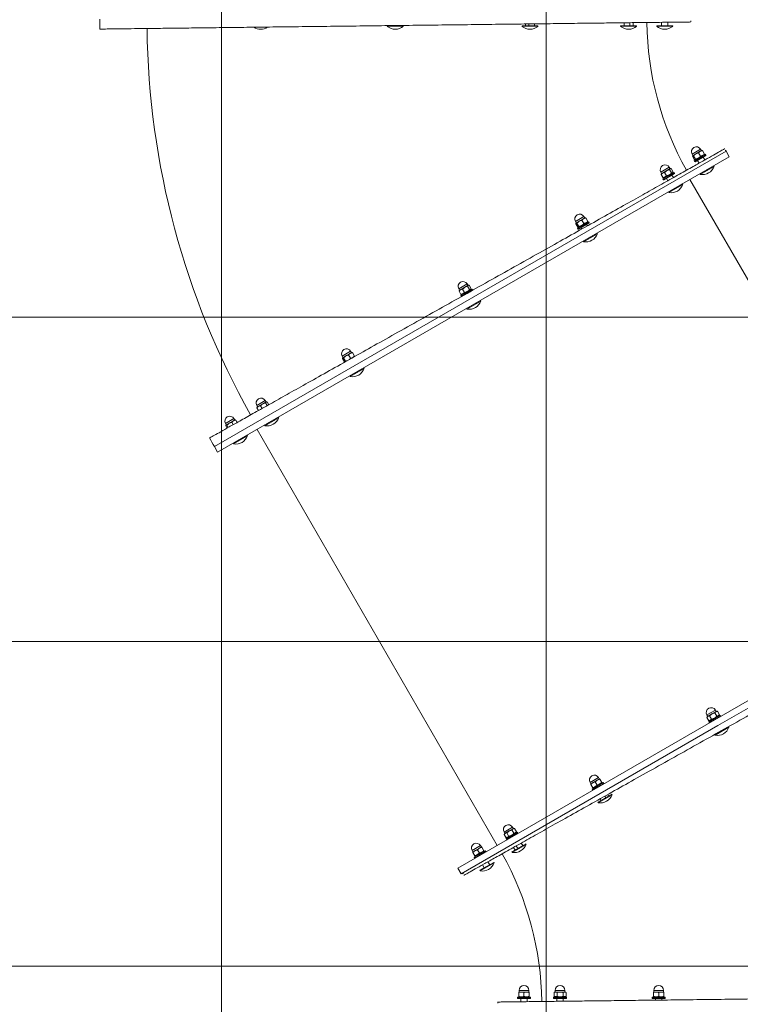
# Model space of a CAD drawing. Header units: feet. Extents: x 7493042 to 7493387, y 5986509 to 5986725.
# Tile 65 of 73: x 7493367.29 to 7493368.4, y 5986527.97 to 5986529.49. Entities that reach past the tile are written whole.
import ezdxf

# ---------------------------------------------------------------- set-up
doc = ezdxf.new("R2010")
doc.units = ezdxf.units.FT
doc.header["$MEASUREMENT"] = 0
for name, color, linetype, lineweight in [('_k_kreskowanie', 250, 'CONTINUOUS', 5), ('_k_urzadzenia', 250, 'CONTINUOUS', 13), ('_k_wymiar', 7, 'CONTINUOUS', 13)]:
    doc.layers.add(name, color=color, linetype=linetype, lineweight=lineweight)
doc.layers.add('_k_niewidoczna', color=72, linetype='CONTINUOUS', lineweight=9, plot=False)
doc.styles.add('GENERATED_STYLE_1', font='MS Gothic.ttf')

# ---------------------------------------------------------------- blocks, each defined once
blk = doc.blocks.new('3009EPZ')
at = {"layer": '_k_niewidoczna', "color": 1, "lineweight": 20, "insert": (-3.1656, -0.2128), "char_height": 0.24, "width": 11.634443, "attachment_point": 1, "line_spacing_factor": 1.55, "style": 'GENERATED_STYLE_1', "bg_fill": 2}
blk.add_mtext('\\A1;{\\f@MS Gothic|b0|i0|c238|p49;\\C256;\\P\\pi-0.24,l0.24,t0.24,1.2;^I^I3009EPZ\\P\\pi-0.96,l0.96,t0.96,1.2;^I}', dxfattribs=at)
blk = doc.blocks.new('42221')
at = {"layer": '_k_urzadzenia', "lineweight": 13}
for p, q in [((-3.3921, 1.0667), (-3.1639, 1.4619)), ((-3.1566, 1.4546), (-3.6116, 0.6666)), ((-3.1916, 1.394), (-2.5507, 1.024)), ((-3.4071, 1.0626), (-3.3947, 1.0839)), ((-3.4063, 1.0621), (-3.3939, 1.0835)), ((-3.3976, 1.0772), (-3.3974, 1.077)), ((-3.3947, 1.0839), (-3.3939, 1.0835)), ((-2.9708, 0.2965), (-2.5157, 1.0846)), ((-2.5071, 1.0796), (-2.9621, 0.2915)), ((-2.9621, 0.2915), (-2.5071, 1.0796)), ((-2.5157, 1.0846), (-2.5071, 1.0796)), ((-3.3921, 1.0667), (-3.6203, 0.6716)), ((-3.4071, 1.0626), (-3.4063, 1.0621)), ((-3.4026, 1.0685), (-3.4023, 1.0683)), ((-3.3774, 1.0712), (-3.3874, 1.0539)), ((-3.3761, 1.0705), (-3.3861, 1.0532)), ((-3.378, 1.071), (-3.3774, 1.0712)), ((-3.3778, 1.0653), (-3.3724, 1.0622)), ((-3.3774, 1.0712), (-3.3761, 1.0705)), ((-3.3774, 1.0681), (-3.3755, 1.0693)), ((-3.3757, 1.0501), (-3.3682, 1.0631)), ((-3.3755, 1.0693), (-3.3701, 1.0662)), ((-3.3741, 1.0578), (-3.3707, 1.0638)), ((-3.3707, 1.0638), (-3.3701, 1.0647)), ((-3.3704, 1.0643), (-3.3682, 1.0631)), ((-3.3701, 1.0647), (-3.3701, 1.0662)), ((-3.3875, 1.0546), (-3.3874, 1.0539)), ((-3.3874, 1.0539), (-3.3861, 1.0532)), ((-3.3847, 1.0555), (-3.3847, 1.0533)), ((-3.3847, 1.0533), (-3.3794, 1.0502)), ((-3.3824, 1.0573), (-3.3771, 1.0542)), ((-3.3781, 1.0509), (-3.3794, 1.0502)), ((-3.3781, 1.0509), (-3.3776, 1.0518)), ((-3.3779, 1.0513), (-3.3757, 1.0501)), ((-3.3776, 1.0518), (-3.3741, 1.0578)), ((-2.5429, 1.0399), (-2.5306, 1.0612)), ((-2.5422, 1.0394), (-2.5298, 1.0608)), ((-2.5353, 1.0514), (-2.535, 1.0512)), ((-2.5325, 1.0561), (-2.5323, 1.0559)), ((-2.5306, 1.0612), (-2.5298, 1.0608)), ((-2.5234, 1.0319), (-2.5139, 1.0483)), ((-2.5132, 1.0485), (-2.5232, 1.0312)), ((-2.5119, 1.0477), (-2.5219, 1.0304)), ((-2.5205, 1.0469), (-2.5162, 1.0444)), ((-2.5139, 1.0483), (-2.5132, 1.0485)), ((-2.5132, 1.0485), (-2.5119, 1.0477)), ((-2.5429, 1.0399), (-2.5422, 1.0394)), ((-2.5395, 1.0441), (-2.5392, 1.0439)), ((-2.5254, 1.0382), (-2.5212, 1.0358)), ((-2.5234, 1.0319), (-2.5232, 1.0312)), ((-2.5206, 1.0328), (-2.5206, 1.0317)), ((-2.5194, 1.0326), (-2.514, 1.0296)), ((-2.515, 1.0403), (-2.5096, 1.0372)), ((-2.5139, 1.0283), (-2.5112, 1.033)), ((-2.5133, 1.0454), (-2.5124, 1.0459)), ((-2.5116, 1.0462), (-2.5062, 1.0431)), ((-2.5116, 1.0273), (-2.5041, 1.0403)), ((-2.5112, 1.033), (-2.5073, 1.0398)), ((-2.5073, 1.0398), (-2.506, 1.042)), ((-2.5063, 1.0416), (-2.5041, 1.0403)), ((-2.506, 1.042), (-2.506, 1.0422)), ((-2.5232, 1.0312), (-2.5219, 1.0304)), ((-2.5204, 1.0309), (-2.515, 1.0278)), ((-2.514, 1.0282), (-2.5142, 1.028)), ((-2.514, 1.0282), (-2.5139, 1.0283)), ((-2.5138, 1.0286), (-2.5116, 1.0273)), ((-2.5707, 0.9917), (-2.5584, 1.0131)), ((-2.57, 0.9913), (-2.5576, 1.0126)), ((-2.5604, 1.0078), (-2.5602, 1.0076)), ((-2.5584, 1.0131), (-2.5576, 1.0126)), ((-2.5707, 0.9917), (-2.57, 0.9913)), ((-2.5672, 0.9961), (-2.5669, 0.996)), ((-2.5649, 1), (-2.5646, 0.9999)), ((-2.5527, 0.9897), (-2.549, 0.9876)), ((-2.5512, 0.9837), (-2.5417, 1.0002)), ((-2.541, 1.0003), (-2.551, 0.983)), ((-2.5397, 0.9996), (-2.5497, 0.9823)), ((-2.5478, 0.9985), (-2.544, 0.9963)), ((-2.5451, 0.988), (-2.5398, 0.9849)), ((-2.5417, 1.0002), (-2.541, 1.0003)), ((-2.5411, 0.9973), (-2.54, 0.9979)), ((-2.541, 1.0003), (-2.5397, 0.9996)), ((-2.5408, 0.9818), (-2.5369, 0.9885)), ((-2.5406, 0.9958), (-2.5353, 0.9927)), ((-2.5394, 0.9792), (-2.5319, 0.9922)), ((-2.5393, 0.9982), (-2.5339, 0.9951)), ((-2.5369, 0.9885), (-2.534, 0.9936)), ((-2.5341, 0.9934), (-2.5319, 0.9922)), ((-2.534, 0.9936), (-2.5338, 0.9939)), ((-2.5338, 0.9939), (-2.5338, 0.9943)), ((-2.3147, 0.9728), (-2.3147, 0.9974)), ((-2.3147, 0.9974), (-2.3138, 0.9974)), ((-2.3138, 0.9728), (-2.3138, 0.9974)), ((-2.3138, 0.9901), (-2.3084, 0.9901)), ((-3.815, 0.9808), (-3.8126, 0.9808)), ((-3.8126, 0.9853), (-3.8121, 0.9858)), ((-3.8126, 0.9663), (-3.8126, 0.9853)), ((-3.8121, 0.9858), (-3.8121, 0.9658)), ((-3.8121, 0.9858), (-3.8106, 0.9858)), ((-3.8106, 0.9858), (-3.8106, 0.9658)), ((-3.8106, 0.9831), (-3.8102, 0.9838)), ((-3.8094, 0.9838), (-3.8033, 0.9838)), ((-3.8094, 0.9758), (-3.8033, 0.9758)), ((-3.8026, 0.9798), (-3.8026, 0.9838)), ((-3.8026, 0.9833), (-3.8001, 0.9833)), ((-3.8026, 0.9718), (-3.8026, 0.9798)), ((-3.8026, 0.9678), (-3.8026, 0.9718)), ((-3.8001, 0.9683), (-3.8001, 0.9833)), ((-2.5512, 0.9837), (-2.551, 0.983)), ((-2.551, 0.983), (-2.5497, 0.9823)), ((-2.5484, 0.9846), (-2.5484, 0.9834)), ((-2.5483, 0.9826), (-2.5429, 0.9795)), ((-2.5418, 0.98), (-2.5422, 0.9798)), ((-2.5418, 0.98), (-2.5408, 0.9818)), ((-2.5416, 0.9804), (-2.5394, 0.9792)), ((-2.3147, 0.9728), (-2.3138, 0.9728)), ((-2.3138, 0.9801), (-2.3086, 0.9801)), ((-3.8151, 0.9708), (-3.8126, 0.9708)), ((-3.8126, 0.9663), (-3.8121, 0.9658)), ((-3.8121, 0.9658), (-3.8106, 0.9658)), ((-3.8106, 0.9685), (-3.8102, 0.9678)), ((-3.8094, 0.9678), (-3.8033, 0.9678)), ((-3.8026, 0.9683), (-3.8001, 0.9683)), ((-2.3147, 0.9172), (-2.3147, 0.9418)), ((-2.3147, 0.9418), (-2.3138, 0.9418)), ((-2.3138, 0.9172), (-2.3138, 0.9418)), ((-2.3138, 0.9363), (-2.3091, 0.9363)), ((-2.3138, 0.9313), (-2.3091, 0.9313)), ((-2.3147, 0.9172), (-2.3138, 0.9172)), ((-2.3138, 0.9227), (-2.3092, 0.9227)), ((-3.511, 0.8826), (-3.4987, 0.904)), ((-3.5102, 0.8822), (-3.4979, 0.9035)), ((-3.5006, 0.8987), (-3.4983, 0.8974)), ((-3.4987, 0.904), (-3.4979, 0.9035)), ((-3.511, 0.8826), (-3.5102, 0.8822)), ((-3.5075, 0.8869), (-3.505, 0.8855)), ((-3.5031, 0.8944), (-3.5007, 0.893)), ((-3.4813, 0.8912), (-3.4913, 0.8739)), ((-3.48, 0.8905), (-3.49, 0.8732)), ((-3.484, 0.8813), (-3.4787, 0.8782)), ((-3.482, 0.8911), (-3.4813, 0.8912)), ((-3.4813, 0.8912), (-3.48, 0.8905)), ((-3.4813, 0.8881), (-3.4806, 0.8886)), ((-3.4801, 0.8744), (-3.4761, 0.8813)), ((-3.48, 0.8882), (-3.4747, 0.8851)), ((-3.4796, 0.8701), (-3.4721, 0.8831)), ((-3.4761, 0.8813), (-3.4741, 0.8848)), ((-3.4743, 0.8843), (-3.4721, 0.8831)), ((-2.6467, 0.8602), (-2.6344, 0.8815)), ((-2.6459, 0.8597), (-2.6336, 0.8811)), ((-2.6344, 0.8815), (-2.6336, 0.8811)), ((-3.4915, 0.8746), (-3.4913, 0.8739)), ((-3.4913, 0.8739), (-3.49, 0.8732)), ((-3.4886, 0.8755), (-3.4886, 0.8747)), ((-3.488, 0.8743), (-3.4827, 0.8713)), ((-3.4821, 0.8709), (-3.4801, 0.8744)), ((-3.4818, 0.8713), (-3.4796, 0.8701)), ((-2.6424, 0.8658), (-2.6421, 0.8657)), ((-2.6374, 0.8745), (-2.6371, 0.8743)), ((-2.6371, 0.875), (-2.6369, 0.8748)), ((-2.6272, 0.8522), (-2.6177, 0.8686)), ((-2.617, 0.8688), (-2.627, 0.8515)), ((-2.6157, 0.8681), (-2.6257, 0.8507)), ((-2.6221, 0.866), (-2.6199, 0.8647)), ((-2.6177, 0.8686), (-2.617, 0.8688)), ((-2.6171, 0.8657), (-2.6162, 0.8662)), ((-2.617, 0.8688), (-2.6157, 0.8681)), ((-2.6153, 0.8665), (-2.61, 0.8634)), ((-2.6467, 0.8602), (-2.6459, 0.8597)), ((-2.6272, 0.8522), (-2.627, 0.8515)), ((-2.627, 0.8573), (-2.6249, 0.8561)), ((-2.627, 0.8515), (-2.6257, 0.8507)), ((-2.6244, 0.8531), (-2.6244, 0.852)), ((-2.6241, 0.8512), (-2.6188, 0.8481)), ((-2.6231, 0.853), (-2.6178, 0.8499)), ((-2.6187, 0.8606), (-2.6134, 0.8575)), ((-2.6177, 0.8486), (-2.615, 0.8533)), ((-2.6154, 0.8476), (-2.6079, 0.8606)), ((-2.615, 0.8533), (-2.6111, 0.8601)), ((-2.6111, 0.8601), (-2.6098, 0.8623)), ((-2.61, 0.8619), (-2.6079, 0.8606)), ((-2.6098, 0.8623), (-2.6098, 0.8626)), ((-2.6178, 0.8485), (-2.618, 0.8483)), ((-2.6178, 0.8485), (-2.6177, 0.8486)), ((-2.6175, 0.8489), (-2.6154, 0.8476)), ((-3.8168, 0.8289), (-3.8126, 0.8289)), ((-3.8126, 0.8334), (-3.8121, 0.8339)), ((-3.8126, 0.8144), (-3.8126, 0.8334)), ((-3.8121, 0.8339), (-3.8121, 0.8139)), ((-3.8121, 0.8339), (-3.8106, 0.8339)), ((-3.8106, 0.8339), (-3.8106, 0.8139)), ((-3.8106, 0.8312), (-3.8094, 0.8331)), ((-3.8094, 0.8331), (-3.8033, 0.8331)), ((-3.8094, 0.8285), (-3.8033, 0.8285)), ((-3.8094, 0.8192), (-3.8033, 0.8192)), ((-3.8026, 0.8319), (-3.8033, 0.8331)), ((-3.8026, 0.8308), (-3.8026, 0.8319)), ((-3.8026, 0.8314), (-3.8001, 0.8314)), ((-3.8026, 0.8239), (-3.8026, 0.8308)), ((-3.8026, 0.8169), (-3.8026, 0.8239)), ((-3.8001, 0.8164), (-3.8001, 0.8314)), ((-3.8169, 0.8189), (-3.8126, 0.8189)), ((-3.8126, 0.8144), (-3.8121, 0.8139)), ((-3.8121, 0.8139), (-3.8106, 0.8139)), ((-3.8106, 0.8166), (-3.8094, 0.8146)), ((-3.8094, 0.8146), (-3.8033, 0.8146)), ((-3.8026, 0.8159), (-3.8033, 0.8146)), ((-3.8026, 0.8159), (-3.8026, 0.8169)), ((-3.8026, 0.8164), (-3.8001, 0.8164)), ((-2.3147, 0.7653), (-2.3147, 0.7899)), ((-2.3147, 0.7899), (-2.3138, 0.7899)), ((-2.3138, 0.7653), (-2.3138, 0.7899)), ((-3.8126, 0.7778), (-3.8121, 0.7783)), ((-3.8126, 0.7588), (-3.8126, 0.7778)), ((-3.8121, 0.7783), (-3.8121, 0.7583)), ((-3.8121, 0.7783), (-3.8106, 0.7783)), ((-3.8106, 0.7783), (-3.8106, 0.7583)), ((-3.8106, 0.7756), (-3.8102, 0.7763)), ((-3.8094, 0.7763), (-3.8033, 0.7763)), ((-3.8026, 0.7723), (-3.8026, 0.7763)), ((-3.8026, 0.7758), (-3.8001, 0.7758)), ((-3.8001, 0.7608), (-3.8001, 0.7758)), ((-2.3138, 0.7844), (-2.3109, 0.7844)), ((-2.3138, 0.7758), (-2.311, 0.7758)), ((-3.8176, 0.7633), (-3.8126, 0.7633)), ((-3.8175, 0.7733), (-3.8126, 0.7733)), ((-3.8126, 0.7588), (-3.8121, 0.7583)), ((-3.8106, 0.761), (-3.8102, 0.7603)), ((-3.8094, 0.7683), (-3.8033, 0.7683)), ((-3.8094, 0.7603), (-3.8033, 0.7603)), ((-3.8026, 0.7643), (-3.8026, 0.7723)), ((-3.8026, 0.7603), (-3.8026, 0.7643)), ((-3.8026, 0.7608), (-3.8001, 0.7608)), ((-3.5874, 0.7502), (-3.5751, 0.7716)), ((-3.5866, 0.7498), (-3.5743, 0.7711)), ((-3.5814, 0.7589), (-3.5774, 0.7565)), ((-3.5771, 0.7664), (-3.5731, 0.7641)), ((-3.5751, 0.7716), (-3.5743, 0.7711)), ((-3.5577, 0.7589), (-3.5677, 0.7415)), ((-3.5584, 0.7587), (-3.5577, 0.7589)), ((-3.5577, 0.7589), (-3.5564, 0.7581)), ((-2.3147, 0.7653), (-2.3138, 0.7653)), ((-2.3138, 0.7708), (-2.3111, 0.7708)), ((-3.8121, 0.7583), (-3.8106, 0.7583)), ((-3.5874, 0.7502), (-3.5866, 0.7498)), ((-3.5839, 0.7545), (-3.5798, 0.7522)), ((-3.5564, 0.7581), (-3.5664, 0.7408)), ((-3.5628, 0.7449), (-3.5574, 0.7418)), ((-3.5581, 0.7529), (-3.5528, 0.7498)), ((-3.558, 0.7395), (-3.5545, 0.7455)), ((-3.5578, 0.7558), (-3.5558, 0.7569)), ((-3.5561, 0.7377), (-3.5486, 0.7507)), ((-3.5558, 0.7569), (-3.5505, 0.7538)), ((-3.5545, 0.7455), (-3.551, 0.7515)), ((-3.551, 0.7515), (-3.5505, 0.7524)), ((-3.5507, 0.752), (-3.5486, 0.7507)), ((-3.5505, 0.7524), (-3.5505, 0.7538)), ((-3.5679, 0.7422), (-3.5677, 0.7415)), ((-3.5677, 0.7415), (-3.5664, 0.7408)), ((-3.5651, 0.7431), (-3.5651, 0.7409)), ((-3.5651, 0.7409), (-3.5597, 0.7378)), ((-3.5585, 0.7385), (-3.5597, 0.7378)), ((-3.5585, 0.7385), (-3.558, 0.7395)), ((-3.5582, 0.739), (-3.5561, 0.7377)), ((-3.6159, 0.701), (-3.6035, 0.7223)), ((-3.6151, 0.7005), (-3.6028, 0.7219)), ((-3.6064, 0.7155), (-3.6019, 0.7129)), ((-3.6035, 0.7223), (-3.6028, 0.7219)), ((-3.5766, 0.7272), (-2.9358, 0.3571)), ((-3.6159, 0.701), (-3.6151, 0.7005)), ((-3.6114, 0.7069), (-3.6068, 0.7042)), ((-3.5862, 0.7096), (-3.5962, 0.6923)), ((-3.5849, 0.7088), (-3.5949, 0.6915)), ((-3.5889, 0.6996), (-3.5836, 0.6965)), ((-3.5869, 0.7094), (-3.5862, 0.7096)), ((-3.5862, 0.7096), (-3.5849, 0.7088)), ((-3.5862, 0.7065), (-3.5855, 0.7069)), ((-3.5849, 0.7066), (-3.5796, 0.7035)), ((-3.5849, 0.6927), (-3.5809, 0.6997)), ((-3.5845, 0.6884), (-3.577, 0.7014)), ((-3.5809, 0.6997), (-3.5789, 0.7031)), ((-3.5792, 0.7027), (-3.577, 0.7014)), ((-2.7505, 0.6805), (-2.7381, 0.7018)), ((-2.7497, 0.68), (-2.7373, 0.7014)), ((-2.7381, 0.7018), (-2.7373, 0.7014)), ((-3.5964, 0.693), (-3.5962, 0.6923)), ((-3.5962, 0.6923), (-3.5949, 0.6915)), ((-3.5935, 0.6939), (-3.5935, 0.6931)), ((-3.5929, 0.6927), (-3.5876, 0.6896)), ((-3.5869, 0.6893), (-3.5849, 0.6927)), ((-3.5867, 0.6897), (-3.5845, 0.6884)), ((-2.747, 0.6847), (-2.7467, 0.6846)), ((-2.7428, 0.692), (-2.7425, 0.6918)), ((-2.7401, 0.6967), (-2.7398, 0.6965)), ((-2.7208, 0.6891), (-2.7308, 0.6718)), ((-2.7195, 0.6884), (-2.7295, 0.671)), ((-2.7262, 0.6807), (-2.7214, 0.6889)), ((-2.7237, 0.6851), (-2.7237, 0.685)), ((-2.7214, 0.6889), (-2.7208, 0.6891)), ((-2.7208, 0.6891), (-2.7195, 0.6884)), ((-2.7208, 0.686), (-2.7197, 0.6866)), ((-2.7204, 0.6846), (-2.715, 0.6815)), ((-2.719, 0.6869), (-2.7136, 0.6839)), ((-2.7135, 0.6826), (-2.7135, 0.6831)), ((-3.6203, 0.6716), (-3.6116, 0.6666)), ((-2.7505, 0.6805), (-2.7497, 0.68)), ((-2.7309, 0.6723), (-2.7308, 0.6718)), ((-2.7308, 0.6718), (-2.7295, 0.671)), ((-2.7281, 0.6734), (-2.7281, 0.6721)), ((-2.728, 0.6713), (-2.7227, 0.6683)), ((-2.7249, 0.6768), (-2.7195, 0.6737)), ((-2.7215, 0.6688), (-2.7219, 0.6686)), ((-2.7215, 0.6688), (-2.7205, 0.6706)), ((-2.7213, 0.6692), (-2.7191, 0.668)), ((-2.7205, 0.6706), (-2.7167, 0.6772)), ((-2.7191, 0.668), (-2.7116, 0.6809)), ((-2.7167, 0.6772), (-2.7137, 0.6823)), ((-2.7138, 0.6822), (-2.7116, 0.6809)), ((-2.7137, 0.6823), (-2.7135, 0.6826)), ((-2.3147, 0.5578), (-2.3147, 0.5824)), ((-2.3147, 0.5824), (-2.3138, 0.5824)), ((-2.3138, 0.5578), (-2.3138, 0.5824)), ((-2.3138, 0.5751), (-2.3134, 0.5751)), ((-2.3138, 0.5651), (-2.3135, 0.5651)), ((-2.3147, 0.5578), (-2.3138, 0.5578)), ((-2.8542, 0.5008), (-2.8419, 0.5221)), ((-2.8534, 0.5003), (-2.8411, 0.5217)), ((-2.8439, 0.5168), (-2.8436, 0.5167)), ((-2.8419, 0.5221), (-2.8411, 0.5217)), ((-2.8542, 0.5008), (-2.8534, 0.5003)), ((-2.8506, 0.5052), (-2.8504, 0.505)), ((-2.8484, 0.5091), (-2.8481, 0.5089)), ((-2.8262, 0.5012), (-2.8209, 0.4981)), ((-2.8239, 0.5067), (-2.8237, 0.5068)), ((-2.8229, 0.4883), (-2.8154, 0.5012)), ((-2.8228, 0.5071), (-2.8175, 0.504)), ((-2.8225, 0.4939), (-2.8186, 0.5007)), ((-2.8186, 0.5007), (-2.8173, 0.5029)), ((-2.8175, 0.5025), (-2.8154, 0.5012)), ((-2.8173, 0.5029), (-2.8173, 0.5032)), ((-2.8317, 0.4918), (-2.8263, 0.4887)), ((-2.8306, 0.4936), (-2.8253, 0.4905)), ((-2.8253, 0.4891), (-2.8255, 0.489)), ((-2.8253, 0.4891), (-2.8252, 0.4892)), ((-2.8252, 0.4892), (-2.8225, 0.4939)), ((-2.825, 0.4895), (-2.8229, 0.4883)), ((-2.9302, 0.3692), (-2.9178, 0.3906)), ((-2.9294, 0.3688), (-2.9171, 0.3901)), ((-2.9209, 0.3835), (-2.9206, 0.3834)), ((-2.9206, 0.384), (-2.9203, 0.3839)), ((-2.9178, 0.3906), (-2.9171, 0.3901)), ((-2.9302, 0.3692), (-2.9294, 0.3688)), ((-2.9259, 0.3749), (-2.9256, 0.3747)), ((-2.9035, 0.3649), (-2.8992, 0.3624)), ((-2.9002, 0.3594), (-2.8964, 0.366)), ((-2.8991, 0.3728), (-2.8947, 0.3702)), ((-2.8988, 0.3567), (-2.8913, 0.3697)), ((-2.8978, 0.3752), (-2.8934, 0.3726)), ((-2.8964, 0.366), (-2.8934, 0.3711)), ((-2.8935, 0.371), (-2.8913, 0.3697)), ((-2.8934, 0.3711), (-2.8932, 0.3714)), ((-2.8932, 0.3714), (-2.8932, 0.3718)), ((-2.9066, 0.3594), (-2.9024, 0.357)), ((-2.9012, 0.3575), (-2.9016, 0.3573)), ((-2.9012, 0.3575), (-2.9002, 0.3594)), ((-2.901, 0.358), (-2.8988, 0.3567)), ((-2.958, 0.3211), (-2.9456, 0.3424)), ((-2.9572, 0.3206), (-2.9449, 0.342)), ((-2.9476, 0.3373), (-2.9473, 0.3371)), ((-2.9456, 0.3424), (-2.9449, 0.342)), ((-2.958, 0.3211), (-2.9572, 0.3206)), ((-2.9545, 0.3253), (-2.9542, 0.3252)), ((-2.9503, 0.3326), (-2.95, 0.3324)), ((-2.9284, 0.3206), (-2.9247, 0.3184)), ((-2.9266, 0.3086), (-2.9191, 0.3216)), ((-2.9262, 0.3142), (-2.9223, 0.321)), ((-2.9251, 0.3265), (-2.9213, 0.3243)), ((-2.9223, 0.321), (-2.9211, 0.3232)), ((-2.9213, 0.3228), (-2.9191, 0.3216)), ((-2.9211, 0.3232), (-2.9211, 0.3235)), ((-2.9337, 0.3111), (-2.9301, 0.309)), ((-2.9327, 0.3129), (-2.9291, 0.3108)), ((-2.9291, 0.3094), (-2.9293, 0.3093)), ((-2.9291, 0.3094), (-2.929, 0.3096)), ((-2.929, 0.3096), (-2.9262, 0.3142)), ((-2.9288, 0.3098), (-2.9266, 0.3086)), ((-2.9708, 0.2965), (-2.9621, 0.2915))]:
    blk.add_line(p, q, dxfattribs=at)
for centre, radius, start, end in [((-3.3881, 1.0659), 0.0192, 110.0613, 189.9326), ((-2.3038, 1.4316), 0.4065, 239.9969, 240.5932), ((-3.372, 1.0566), 0.0075, 239.9969, 59.9969), ((-2.524, 1.0432), 0.0192, 110.0613, 189.9326), ((-2.5078, 1.0338), 0.0075, 239.9969, 59.9969), ((-2.3031, 1.4341), 0.4765, 240.6844, 269.3126), ((-2.3038, 1.4316), 0.4065, 269.4037, 270), ((-2.5518, 0.995), 0.0192, 110.0613, 189.9326), ((-2.5357, 0.9857), 0.0075, 239.9969, 59.9969), ((-2.3, 0.9851), 0.0192, 140.0643, 219.9357), ((-3.8001, 0.9758), 0.0075, 270, 90), ((-2.3, 0.9295), 0.0192, 140.0643, 219.9357), ((-3.4921, 0.8859), 0.0192, 110.0613, 189.9326), ((-3.4759, 0.8766), 0.0075, 239.9969, 59.9969), ((-2.6278, 0.8635), 0.0192, 110.0613, 189.9326), ((-2.6116, 0.8541), 0.0075, 239.9969, 59.9969), ((-3.8001, 0.8239), 0.0075, 270, 90), ((-3.8229, 0.3192), 0.4765, 60.6844, 89.3126), ((-2.3, 0.7776), 0.0192, 140.0643, 219.9357), ((-3.8001, 0.7683), 0.0075, 270, 90), ((-3.5685, 0.7536), 0.0192, 110.0613, 189.9326), ((-3.5523, 0.7442), 0.0075, 239.9969, 59.9969), ((-3.8222, 0.3217), 0.4065, 89.4037, 90), ((-3.597, 0.7043), 0.0192, 110.0613, 189.9326), ((-3.5808, 0.6949), 0.0075, 239.9969, 59.9969), ((-2.7315, 0.6838), 0.0192, 110.0613, 189.9326), ((-3.8222, 0.3217), 0.4065, 59.9969, 60.5932), ((-2.7154, 0.6744), 0.0075, 239.9969, 59.9969), ((-2.3, 0.5701), 0.0192, 140.0643, 219.9357), ((-2.8353, 0.5041), 0.0192, 110.0613, 189.9326), ((-2.8191, 0.4948), 0.0075, 239.9969, 59.9969), ((-2.9113, 0.3725), 0.0192, 110.0613, 189.9326), ((-2.8951, 0.3632), 0.0075, 239.9969, 59.9969), ((-2.3, 0.3626), 0.0192, 145.7487, 212.8764), ((-2.9391, 0.3244), 0.0192, 110.0613, 189.9326), ((-2.3031, 1.4341), 1.2465, 240.6844, 269.3126), ((-2.9229, 0.3151), 0.0075, 239.9969, 59.9969), ((-2.3038, 1.4316), 1.3165, 239.9969, 240.6562), ((-2.3038, 1.4316), 1.3165, 269.3407, 270)]:
    blk.add_arc(centre, radius, start, end, dxfattribs=at)
for points, knots in [([(-3.818, 0.7282), (-3.818, 0.7282), (-3.818, 0.7289), (-3.818, 0.7318), (-3.8179, 0.734), (-3.8179, 0.74), (-3.8178, 0.7437), (-3.8177, 0.7525), (-3.8177, 0.7575), (-3.8175, 0.7682), (-3.8175, 0.7745), (-3.8173, 0.7886), (-3.8172, 0.7964), (-3.817, 0.8134), (-3.8169, 0.8226), (-3.8167, 0.8417), (-3.8165, 0.8516), (-3.8163, 0.8714), (-3.8162, 0.8823), (-3.8159, 0.9054), (-3.8157, 0.9177), (-3.8154, 0.9432), (-3.8153, 0.9563), (-3.815, 0.9828), (-3.8148, 0.9961), (-3.8145, 1.0221), (-3.8143, 1.0359), (-3.814, 1.0646), (-3.8138, 1.0794), (-3.8134, 1.1095), (-3.8133, 1.1246), (-3.8129, 1.1545), (-3.8127, 1.1692), (-3.8124, 1.1972), (-3.8122, 1.2119), (-3.8119, 1.2418), (-3.8117, 1.257), (-3.8113, 1.287), (-3.8111, 1.3018), (-3.8108, 1.3305), (-3.8106, 1.3444), (-3.8103, 1.3703), (-3.8102, 1.3836), (-3.8098, 1.4101), (-3.8097, 1.4233), (-3.8094, 1.4487), (-3.8092, 1.461), (-3.8089, 1.4841), (-3.8088, 1.495), (-3.8086, 1.5148), (-3.8085, 1.5248), (-3.8082, 1.5438), (-3.8081, 1.553), (-3.8079, 1.57), (-3.8078, 1.5779), (-3.8077, 1.5919), (-3.8076, 1.5982), (-3.8075, 1.6089), (-3.8074, 1.6139), (-3.8073, 1.6227), (-3.8072, 1.6265), (-3.8072, 1.6324), (-3.8071, 1.6346), (-3.8071, 1.6375), (-3.8071, 1.6382), (-3.8071, 1.6382)], [134.76762, 134.76762, 134.76762, 134.76762, 138.979106, 138.979106, 143.190592, 143.190592, 147.402079, 147.402079, 151.613565, 151.613565, 155.825053, 155.825053, 160.036542, 160.036542, 164.248031, 164.248031, 168.459519, 168.459519, 172.671009, 172.671009, 176.882499, 176.882499, 181.093989, 181.093989, 185.305478, 185.305478, 189.516968, 189.516968, 193.728457, 193.728457, 197.939946, 197.939946, 202.151435, 202.151435, 206.362924, 206.362924, 210.574413, 210.574413, 214.785901, 214.785901, 218.99739, 218.99739, 223.208878, 223.208878, 227.420366, 227.420366, 231.631854, 231.631854, 235.843342, 235.843342, 240.054829, 240.054829, 244.266316, 244.266316, 248.477804, 248.477804, 252.689291, 252.689291, 256.900778, 256.900778, 261.112266, 261.112266, 265.323753, 265.323753, 269.53524, 269.53524, 269.53524, 269.53524]), ([(-3.1771, 1.4694), (-3.1771, 1.4694), (-3.1774, 1.4688), (-3.1788, 1.4663), (-3.1799, 1.4643), (-3.1828, 1.4591), (-3.1847, 1.4558), (-3.189, 1.4482), (-3.1914, 1.4438), (-3.1967, 1.4345), (-3.1997, 1.429), (-3.2066, 1.4168), (-3.2105, 1.4099), (-3.2188, 1.3951), (-3.2233, 1.3871), (-3.2326, 1.3705), (-3.2375, 1.3618), (-3.2472, 1.3445), (-3.2525, 1.335), (-3.2638, 1.3148), (-3.2699, 1.3041), (-3.2823, 1.2819), (-3.2888, 1.2705), (-3.3017, 1.2474), (-3.3083, 1.2358), (-3.321, 1.2131), (-3.3277, 1.2011), (-3.3418, 1.1761), (-3.3491, 1.1631), (-3.3638, 1.1369), (-3.3712, 1.1237), (-3.3858, 1.0977), (-3.393, 1.0849), (-3.4067, 1.0604), (-3.4139, 1.0476), (-3.4286, 1.0215), (-3.436, 1.0083), (-3.4507, 0.9821), (-3.458, 0.9692), (-3.472, 0.9442), (-3.4788, 0.9321), (-3.4915, 0.9095), (-3.498, 0.8979), (-3.511, 0.8748), (-3.5174, 0.8633), (-3.5299, 0.8411), (-3.5359, 0.8304), (-3.5472, 0.8102), (-3.5525, 0.8007), (-3.5623, 0.7834), (-3.5671, 0.7748), (-3.5765, 0.7581), (-3.5809, 0.7502), (-3.5893, 0.7353), (-3.5931, 0.7285), (-3.6, 0.7162), (-3.6031, 0.7108), (-3.6083, 0.7014), (-3.6108, 0.697), (-3.6151, 0.6894), (-3.6169, 0.6861), (-3.6198, 0.6809), (-3.6209, 0.679), (-3.6223, 0.6765), (-3.6226, 0.6759), (-3.6226, 0.6759)], [0, 0, 0, 0, 4.211487, 4.211487, 8.422974, 8.422974, 12.634461, 12.634461, 16.845949, 16.845949, 21.057436, 21.057436, 25.268923, 25.268923, 29.480411, 29.480411, 33.691898, 33.691898, 37.903386, 37.903386, 42.114874, 42.114874, 46.326362, 46.326362, 50.53785, 50.53785, 54.749338, 54.749338, 58.960827, 58.960827, 63.172316, 63.172316, 67.383804, 67.383804, 71.595294, 71.595294, 75.806783, 75.806783, 80.018272, 80.018272, 84.229762, 84.229762, 88.441251, 88.441251, 92.652741, 92.652741, 96.864231, 96.864231, 101.07572, 101.07572, 105.287209, 105.287209, 109.498698, 109.498698, 113.710186, 113.710186, 117.921675, 117.921675, 122.133161, 122.133161, 126.344648, 126.344648, 130.556134, 130.556134, 134.76762, 134.76762, 134.76762, 134.76762]), ([(-2.9489, 0.284), (-2.9489, 0.284), (-2.9486, 0.2846), (-2.9472, 0.2871), (-2.9461, 0.289), (-2.9432, 0.2942), (-2.9414, 0.2975), (-2.9371, 0.3052), (-2.9346, 0.3095), (-2.9294, 0.3189), (-2.9263, 0.3243), (-2.9194, 0.3366), (-2.9156, 0.3435), (-2.9072, 0.3583), (-2.9028, 0.3663), (-2.8934, 0.3829), (-2.8886, 0.3916), (-2.8788, 0.4089), (-2.8735, 0.4183), (-2.8622, 0.4385), (-2.8562, 0.4492), (-2.8437, 0.4714), (-2.8373, 0.4829), (-2.8243, 0.506), (-2.8178, 0.5176), (-2.8051, 0.5402), (-2.7983, 0.5523), (-2.7843, 0.5773), (-2.777, 0.5903), (-2.7623, 0.6164), (-2.7548, 0.6297), (-2.7402, 0.6557), (-2.733, 0.6685), (-2.7193, 0.693), (-2.7121, 0.7058), (-2.6975, 0.7318), (-2.6901, 0.7451), (-2.6754, 0.7712), (-2.6681, 0.7842), (-2.654, 0.8092), (-2.6473, 0.8213), (-2.6346, 0.8439), (-2.628, 0.8555), (-2.6151, 0.8786), (-2.6086, 0.8901), (-2.5962, 0.9123), (-2.5901, 0.923), (-2.5788, 0.9432), (-2.5735, 0.9526), (-2.5638, 0.9699), (-2.5589, 0.9786), (-2.5496, 0.9952), (-2.5451, 1.0032), (-2.5368, 1.018), (-2.5329, 1.0249), (-2.526, 1.0372), (-2.523, 1.0426), (-2.5177, 1.052), (-2.5153, 1.0563), (-2.511, 1.064), (-2.5091, 1.0673), (-2.5062, 1.0725), (-2.5051, 1.0744), (-2.5037, 1.0769), (-2.5034, 1.0775), (-2.5034, 1.0775)], [0, 0, 0, 0, 4.211487, 4.211487, 8.422974, 8.422974, 12.634461, 12.634461, 16.845949, 16.845949, 21.057436, 21.057436, 25.268923, 25.268923, 29.480411, 29.480411, 33.691898, 33.691898, 37.903386, 37.903386, 42.114874, 42.114874, 46.326362, 46.326362, 50.53785, 50.53785, 54.749338, 54.749338, 58.960827, 58.960827, 63.172316, 63.172316, 67.383804, 67.383804, 71.595294, 71.595294, 75.806783, 75.806783, 80.018272, 80.018272, 84.229762, 84.229762, 88.441251, 88.441251, 92.652741, 92.652741, 96.864231, 96.864231, 101.07572, 101.07572, 105.287209, 105.287209, 109.498698, 109.498698, 113.710186, 113.710186, 117.921675, 117.921675, 122.133161, 122.133161, 126.344648, 126.344648, 130.556134, 130.556134, 134.76762, 134.76762, 134.76762, 134.76762]), ([(-2.308, 1.0251), (-2.308, 1.0251), (-2.308, 1.0245), (-2.3081, 1.0216), (-2.3081, 1.0194), (-2.3082, 1.0134), (-2.3082, 1.0096), (-2.3083, 1.0009), (-2.3084, 0.9959), (-2.3085, 0.9851), (-2.3086, 0.9789), (-2.3087, 0.9648), (-2.3088, 0.9569), (-2.309, 0.9399), (-2.3091, 0.9308), (-2.3094, 0.9117), (-2.3095, 0.9018), (-2.3097, 0.8819), (-2.3099, 0.8711), (-2.3101, 0.8479), (-2.3103, 0.8356), (-2.3106, 0.8102), (-2.3108, 0.797), (-2.3111, 0.7705), (-2.3112, 0.7572), (-2.3115, 0.7313), (-2.3117, 0.7175), (-2.3121, 0.6888), (-2.3122, 0.6739), (-2.3126, 0.6439), (-2.3128, 0.6287), (-2.3131, 0.5989), (-2.3133, 0.5842), (-2.3136, 0.5561), (-2.3138, 0.5414), (-2.3142, 0.5116), (-2.3144, 0.4964), (-2.3147, 0.4664), (-2.3149, 0.4515), (-2.3152, 0.4228), (-2.3154, 0.409), (-2.3157, 0.3831), (-2.3159, 0.3698), (-2.3162, 0.3433), (-2.3164, 0.3301), (-2.3167, 0.3047), (-2.3168, 0.2924), (-2.3171, 0.2692), (-2.3172, 0.2584), (-2.3175, 0.2385), (-2.3176, 0.2286), (-2.3178, 0.2095), (-2.3179, 0.2004), (-2.3181, 0.1834), (-2.3182, 0.1755), (-2.3184, 0.1614), (-2.3185, 0.1552), (-2.3186, 0.1444), (-2.3186, 0.1394), (-2.3187, 0.1307), (-2.3188, 0.1269), (-2.3189, 0.1209), (-2.3189, 0.1187), (-2.3189, 0.1158), (-2.3189, 0.1152), (-2.3189, 0.1152)], [134.76762, 134.76762, 134.76762, 134.76762, 138.979106, 138.979106, 143.190592, 143.190592, 147.402079, 147.402079, 151.613565, 151.613565, 155.825053, 155.825053, 160.036542, 160.036542, 164.248031, 164.248031, 168.459519, 168.459519, 172.671009, 172.671009, 176.882499, 176.882499, 181.093989, 181.093989, 185.305478, 185.305478, 189.516968, 189.516968, 193.728457, 193.728457, 197.939946, 197.939946, 202.151435, 202.151435, 206.362924, 206.362924, 210.574413, 210.574413, 214.785901, 214.785901, 218.99739, 218.99739, 223.208878, 223.208878, 227.420366, 227.420366, 231.631854, 231.631854, 235.843342, 235.843342, 240.054829, 240.054829, 244.266316, 244.266316, 248.477804, 248.477804, 252.689291, 252.689291, 256.900778, 256.900778, 261.112266, 261.112266, 265.323753, 265.323753, 269.53524, 269.53524, 269.53524, 269.53524])]:
    blk.add_open_spline(points, degree=3, knots=knots, dxfattribs=at)
for points, weights in [([(-3.3778, 1.0653), (-3.3812, 1.0619), (-3.3824, 1.0573)], [1, 1.15470053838, 1]), ([(-3.3755, 1.0693), (-3.3778, 1.0679), (-3.3778, 1.0653)], [1, 1.15470053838, 1]), ([(-3.3741, 1.0578), (-3.3731, 1.0597), (-3.3724, 1.0622)], [1, 1.0379548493, 1]), ([(-3.3724, 1.0622), (-3.3712, 1.0629), (-3.3707, 1.0638)], [1, 1.0379548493, 1]), ([(-3.3707, 1.0638), (-3.3701, 1.0647), (-3.3701, 1.0662)], [1, 1.0379548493, 1]), ([(-3.3824, 1.0573), (-3.3847, 1.0559), (-3.3847, 1.0533)], [1, 1.15470053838, 1]), ([(-3.3794, 1.0502), (-3.3781, 1.0509), (-3.3776, 1.0518)], [1, 1.0379548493, 1]), ([(-3.3776, 1.0518), (-3.3771, 1.0527), (-3.3771, 1.0542)], [1, 1.0379548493, 1]), ([(-3.3771, 1.0542), (-3.3752, 1.056), (-3.3741, 1.0578)], [1, 1.0379548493, 1]), ([(-2.5194, 1.0326), (-2.521, 1.0324), (-2.5204, 1.0309)], [1, 1.15470053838, 1]), ([(-2.515, 1.0403), (-2.5183, 1.0371), (-2.5194, 1.0326)], [1, 1.15470053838, 1]), ([(-2.5116, 1.0462), (-2.5144, 1.0439), (-2.515, 1.0403)], [1, 1.15470053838, 1]), ([(-2.514, 1.0296), (-2.5122, 1.0313), (-2.5112, 1.033)], [1, 1.0379548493, 1]), ([(-2.5124, 1.0459), (-2.5121, 1.0461), (-2.5116, 1.0462)], [1.06403990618, 1.04526350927, 1]), ([(-2.5112, 1.033), (-2.5102, 1.0348), (-2.5096, 1.0372)], [1, 1.0379548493, 1]), ([(-2.5096, 1.0372), (-2.5081, 1.0384), (-2.5073, 1.0398)], [1, 1.0379548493, 1]), ([(-2.5073, 1.0398), (-2.5065, 1.0411), (-2.5062, 1.0431)], [1, 1.0379548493, 1]), ([(-2.5062, 1.0431), (-2.506, 1.0426), (-2.506, 1.0422)], [1, 1.02255235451, 1.01830398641]), ([(-2.515, 1.0278), (-2.5142, 1.0279), (-2.5139, 1.0283)], [1, 1.0379548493, 1]), ([(-2.5139, 1.0283), (-2.5137, 1.0287), (-2.514, 1.0296)], [1, 1.0379548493, 1]), ([(-2.5451, 0.988), (-2.5479, 0.986), (-2.5483, 0.9826)], [1, 1.15470053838, 1]), ([(-2.5406, 0.9958), (-2.5441, 0.9926), (-2.5451, 0.988)], [1, 1.15470053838, 1]), ([(-2.5393, 0.9982), (-2.5411, 0.9977), (-2.5406, 0.9958)], [1, 1.15470053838, 1]), ([(-2.5398, 0.9849), (-2.538, 0.9866), (-2.5369, 0.9885)], [1, 1.0379548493, 1]), ([(-2.5369, 0.9885), (-2.5359, 0.9903), (-2.5353, 0.9927)], [1, 1.0379548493, 1]), ([(-2.5353, 0.9927), (-2.5343, 0.993), (-2.534, 0.9936)], [1, 1.0379548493, 1]), ([(-2.534, 0.9936), (-2.5337, 0.9941), (-2.5339, 0.9951)], [1, 1.0379548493, 1]), ([(-3.8094, 0.9838), (-3.8108, 0.9798), (-3.8094, 0.9758)], [1, 1.15470053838, 1]), ([(-3.8102, 0.9838), (-3.8102, 0.9838), (-3.8094, 0.9838)], [1.07735026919, 1.07735026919, 1]), ([(-3.8094, 0.9758), (-3.8108, 0.9718), (-3.8094, 0.9678)], [1, 1.15470053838, 1]), ([(-3.8026, 0.9798), (-3.8026, 0.9816), (-3.8033, 0.9838)], [1, 1.0379548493, 1]), ([(-3.8033, 0.9838), (-3.8026, 0.9838), (-3.8026, 0.9838)], [1, 1.0379548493, 1]), ([(-3.8033, 0.9758), (-3.8026, 0.9779), (-3.8026, 0.9798)], [1, 1.0379548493, 1]), ([(-3.8026, 0.9718), (-3.8026, 0.9736), (-3.8033, 0.9758)], [1, 1.0379548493, 1]), ([(-3.8033, 0.9678), (-3.8026, 0.9699), (-3.8026, 0.9718)], [1, 1.0379548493, 1]), ([(-2.5483, 0.9826), (-2.5484, 0.983), (-2.5484, 0.9834)], [1, 1.03339585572, 1.05237310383]), ([(-2.5429, 0.9795), (-2.5415, 0.9806), (-2.5408, 0.9818)], [1, 1.0379548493, 1]), ([(-2.5422, 0.9798), (-2.5425, 0.9796), (-2.5429, 0.9795)], [1.01871237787, 1.0167346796, 1]), ([(-2.5408, 0.9818), (-2.54, 0.9831), (-2.5398, 0.9849)], [1, 1.0379548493, 1]), ([(-3.8094, 0.9678), (-3.8102, 0.9678), (-3.8102, 0.9678)], [1, 1.07735026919, 1.07735026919]), ([(-3.8026, 0.9678), (-3.8026, 0.9678), (-3.8033, 0.9678)], [1, 1.0379548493, 1]), ([(-3.484, 0.8813), (-3.4872, 0.8785), (-3.488, 0.8743)], [1, 1.15470053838, 1]), ([(-3.48, 0.8882), (-3.4832, 0.8854), (-3.484, 0.8813)], [1, 1.15470053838, 1]), ([(-3.4806, 0.8886), (-3.4806, 0.8886), (-3.48, 0.8882)], [1.07735026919, 1.07735026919, 1]), ([(-3.4787, 0.8782), (-3.477, 0.8797), (-3.4761, 0.8813)], [1, 1.0379548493, 1]), ([(-3.4761, 0.8813), (-3.4751, 0.8829), (-3.4747, 0.8851)], [1, 1.0379548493, 1]), ([(-3.4747, 0.8851), (-3.4741, 0.8848), (-3.4741, 0.8848)], [1, 1.0379548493, 1]), ([(-3.488, 0.8743), (-3.4886, 0.8747), (-3.4886, 0.8747)], [1, 1.07735026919, 1.07735026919]), ([(-3.4827, 0.8713), (-3.481, 0.8728), (-3.4801, 0.8744)], [1, 1.0379548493, 1]), ([(-3.4821, 0.8709), (-3.4821, 0.8709), (-3.4827, 0.8713)], [1, 1.0379548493, 1]), ([(-3.4801, 0.8744), (-3.4791, 0.876), (-3.4787, 0.8782)], [1, 1.0379548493, 1]), ([(-2.6153, 0.8665), (-2.6182, 0.8642), (-2.6187, 0.8606)], [1, 1.15470053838, 1]), ([(-2.6162, 0.8662), (-2.6159, 0.8664), (-2.6153, 0.8665)], [1.06403990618, 1.04526350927, 1]), ([(-2.6231, 0.853), (-2.6248, 0.8527), (-2.6241, 0.8512)], [1, 1.15470053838, 1]), ([(-2.6187, 0.8606), (-2.6221, 0.8574), (-2.6231, 0.853)], [1, 1.15470053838, 1]), ([(-2.6178, 0.8499), (-2.616, 0.8516), (-2.615, 0.8533)], [1, 1.0379548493, 1]), ([(-2.6177, 0.8486), (-2.6174, 0.849), (-2.6178, 0.8499)], [1, 1.0379548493, 1]), ([(-2.615, 0.8533), (-2.6139, 0.8551), (-2.6134, 0.8575)], [1, 1.0379548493, 1]), ([(-2.6134, 0.8575), (-2.6118, 0.8587), (-2.6111, 0.8601)], [1, 1.0379548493, 1]), ([(-2.6111, 0.8601), (-2.6103, 0.8615), (-2.61, 0.8634)], [1, 1.0379548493, 1]), ([(-2.61, 0.8634), (-2.6098, 0.8629), (-2.6098, 0.8626)], [1, 1.02255235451, 1.01830398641]), ([(-2.6188, 0.8481), (-2.6179, 0.8482), (-2.6177, 0.8486)], [1, 1.0379548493, 1]), ([(-3.8094, 0.8331), (-3.8108, 0.8308), (-3.8094, 0.8285)], [1, 1.15470053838, 1]), ([(-3.8094, 0.8285), (-3.8108, 0.8239), (-3.8094, 0.8192)], [1, 1.15470053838, 1]), ([(-3.8094, 0.8192), (-3.8108, 0.8169), (-3.8094, 0.8146)], [1, 1.15470053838, 1]), ([(-3.8026, 0.8308), (-3.8026, 0.8319), (-3.8033, 0.8331)], [1, 1.0379548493, 1]), ([(-3.8033, 0.8285), (-3.8026, 0.8297), (-3.8026, 0.8308)], [1, 1.0379548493, 1]), ([(-3.8026, 0.8239), (-3.8026, 0.826), (-3.8033, 0.8285)], [1, 1.0379548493, 1]), ([(-3.8033, 0.8192), (-3.8026, 0.8217), (-3.8026, 0.8239)], [1, 1.0379548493, 1]), ([(-3.8026, 0.8169), (-3.8026, 0.818), (-3.8033, 0.8192)], [1, 1.0379548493, 1]), ([(-3.8033, 0.8146), (-3.8026, 0.8159), (-3.8026, 0.8169)], [1, 1.0379548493, 1]), ([(-3.8094, 0.7763), (-3.8108, 0.7723), (-3.8094, 0.7683)], [1, 1.15470053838, 1]), ([(-3.8102, 0.7763), (-3.8102, 0.7763), (-3.8094, 0.7763)], [1.07735026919, 1.07735026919, 1]), ([(-3.8026, 0.7723), (-3.8026, 0.7741), (-3.8033, 0.7763)], [1, 1.0379548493, 1]), ([(-3.8033, 0.7763), (-3.8026, 0.7763), (-3.8026, 0.7763)], [1, 1.0379548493, 1]), ([(-3.8094, 0.7683), (-3.8108, 0.7643), (-3.8094, 0.7603)], [1, 1.15470053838, 1]), ([(-3.8094, 0.7603), (-3.8102, 0.7603), (-3.8102, 0.7603)], [1, 1.07735026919, 1.07735026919]), ([(-3.8033, 0.7683), (-3.8026, 0.7704), (-3.8026, 0.7723)], [1, 1.0379548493, 1]), ([(-3.8026, 0.7643), (-3.8026, 0.7661), (-3.8033, 0.7683)], [1, 1.0379548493, 1]), ([(-3.8033, 0.7603), (-3.8026, 0.7624), (-3.8026, 0.7643)], [1, 1.0379548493, 1]), ([(-3.8026, 0.7603), (-3.8026, 0.7603), (-3.8033, 0.7603)], [1, 1.0379548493, 1]), ([(-3.5628, 0.7449), (-3.5651, 0.7436), (-3.5651, 0.7409)], [1, 1.15470053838, 1]), ([(-3.5581, 0.7529), (-3.5616, 0.7496), (-3.5628, 0.7449)], [1, 1.15470053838, 1]), ([(-3.5558, 0.7569), (-3.5581, 0.7556), (-3.5581, 0.7529)], [1, 1.15470053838, 1]), ([(-3.5574, 0.7418), (-3.5556, 0.7436), (-3.5545, 0.7455)], [1, 1.0379548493, 1]), ([(-3.5545, 0.7455), (-3.5534, 0.7473), (-3.5528, 0.7498)], [1, 1.0379548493, 1]), ([(-3.5528, 0.7498), (-3.5516, 0.7505), (-3.551, 0.7515)], [1, 1.0379548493, 1]), ([(-3.551, 0.7515), (-3.5505, 0.7524), (-3.5505, 0.7538)], [1, 1.0379548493, 1]), ([(-3.5597, 0.7378), (-3.5585, 0.7385), (-3.558, 0.7395)], [1, 1.0379548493, 1]), ([(-3.558, 0.7395), (-3.5574, 0.7404), (-3.5574, 0.7418)], [1, 1.0379548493, 1]), ([(-3.5889, 0.6996), (-3.5921, 0.6968), (-3.5929, 0.6927)], [1, 1.15470053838, 1]), ([(-3.5849, 0.7066), (-3.5881, 0.7038), (-3.5889, 0.6996)], [1, 1.15470053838, 1]), ([(-3.5855, 0.7069), (-3.5855, 0.7069), (-3.5849, 0.7066)], [1.07735026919, 1.07735026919, 1]), ([(-3.5836, 0.6965), (-3.5819, 0.698), (-3.5809, 0.6997)], [1, 1.0379548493, 1]), ([(-3.5809, 0.6997), (-3.58, 0.7013), (-3.5796, 0.7035)], [1, 1.0379548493, 1]), ([(-3.5796, 0.7035), (-3.5789, 0.7031), (-3.5789, 0.7031)], [1, 1.0379548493, 1]), ([(-3.5929, 0.6927), (-3.5935, 0.6931), (-3.5935, 0.6931)], [1, 1.07735026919, 1.07735026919]), ([(-3.5876, 0.6896), (-3.5859, 0.6911), (-3.5849, 0.6927)], [1, 1.0379548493, 1]), ([(-3.5869, 0.6893), (-3.5869, 0.6893), (-3.5876, 0.6896)], [1, 1.0379548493, 1]), ([(-3.5849, 0.6927), (-3.584, 0.6943), (-3.5836, 0.6965)], [1, 1.0379548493, 1]), ([(-2.7204, 0.6846), (-2.7238, 0.6813), (-2.7249, 0.6768)], [1, 1.15470053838, 1]), ([(-2.719, 0.6869), (-2.7208, 0.6864), (-2.7204, 0.6846)], [1, 1.15470053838, 1]), ([(-2.7137, 0.6823), (-2.7134, 0.6829), (-2.7136, 0.6839)], [1, 1.0379548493, 1]), ([(-2.728, 0.6713), (-2.7281, 0.6718), (-2.7281, 0.6721)], [1, 1.03339585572, 1.05237310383]), ([(-2.7249, 0.6768), (-2.7276, 0.6747), (-2.728, 0.6713)], [1, 1.15470053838, 1]), ([(-2.7227, 0.6683), (-2.7212, 0.6693), (-2.7205, 0.6706)], [1, 1.0379548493, 1]), ([(-2.7219, 0.6686), (-2.7222, 0.6684), (-2.7227, 0.6683)], [1.01871237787, 1.0167346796, 1]), ([(-2.7205, 0.6706), (-2.7197, 0.6719), (-2.7195, 0.6737)], [1, 1.0379548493, 1]), ([(-2.7195, 0.6737), (-2.7177, 0.6754), (-2.7167, 0.6772)], [1, 1.0379548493, 1]), ([(-2.7167, 0.6772), (-2.7156, 0.679), (-2.715, 0.6815)], [1, 1.0379548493, 1]), ([(-2.715, 0.6815), (-2.714, 0.6818), (-2.7137, 0.6823)], [1, 1.0379548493, 1]), ([(-2.8262, 0.5012), (-2.8274, 0.5001), (-2.8282, 0.499)], [1, 1.0481651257, 1.06633837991]), ([(-2.8255, 0.5039), (-2.826, 0.5028), (-2.8262, 0.5012)], [1.07406070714, 1.06139882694, 1]), ([(-2.8228, 0.5071), (-2.8242, 0.506), (-2.8249, 0.5049)], [1, 1.06579908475, 1.07562526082]), ([(-2.8237, 0.5068), (-2.8234, 0.507), (-2.8228, 0.5071)], [1.06403990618, 1.04526350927, 1]), ([(-2.8209, 0.4981), (-2.8194, 0.4993), (-2.8186, 0.5007)], [1, 1.0379548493, 1]), ([(-2.8186, 0.5007), (-2.8178, 0.5021), (-2.8175, 0.504)], [1, 1.0379548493, 1]), ([(-2.8175, 0.504), (-2.8173, 0.5035), (-2.8173, 0.5032)], [1, 1.02255235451, 1.01830398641]), ([(-2.8319, 0.4925), (-2.8318, 0.4922), (-2.8317, 0.4918)], [1.05617313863, 1.03687735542, 1]), ([(-2.8306, 0.4936), (-2.8311, 0.4935), (-2.8314, 0.4934)], [1, 1.03816966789, 1.05750393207]), ([(-2.8299, 0.4961), (-2.8303, 0.4949), (-2.8306, 0.4936)], [1.06165530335, 1.04250762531, 1]), ([(-2.8263, 0.4887), (-2.8254, 0.4888), (-2.8252, 0.4892)], [1, 1.0379548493, 1]), ([(-2.8253, 0.4905), (-2.8235, 0.4922), (-2.8225, 0.4939)], [1, 1.0379548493, 1]), ([(-2.8252, 0.4892), (-2.825, 0.4897), (-2.8253, 0.4905)], [1, 1.0379548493, 1]), ([(-2.8225, 0.4939), (-2.8215, 0.4957), (-2.8209, 0.4981)], [1, 1.0379548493, 1]), ([(-2.8992, 0.3624), (-2.8974, 0.3642), (-2.8964, 0.366)], [1, 1.0379548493, 1]), ([(-2.8964, 0.366), (-2.8953, 0.3678), (-2.8947, 0.3702)], [1, 1.0379548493, 1]), ([(-2.8947, 0.3702), (-2.8937, 0.3705), (-2.8934, 0.3711)], [1, 1.0379548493, 1]), ([(-2.8934, 0.3711), (-2.8931, 0.3716), (-2.8934, 0.3726)], [1, 1.0379548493, 1]), ([(-2.9024, 0.357), (-2.9009, 0.3581), (-2.9002, 0.3594)], [1, 1.0379548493, 1]), ([(-2.9016, 0.3573), (-2.9019, 0.3571), (-2.9024, 0.357)], [1.01871237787, 1.0167346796, 1]), ([(-2.9002, 0.3594), (-2.8995, 0.3606), (-2.8992, 0.3624)], [1, 1.0379548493, 1]), ([(-2.9247, 0.3184), (-2.9231, 0.3196), (-2.9223, 0.321)], [1, 1.0379548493, 1]), ([(-2.9223, 0.321), (-2.9216, 0.3224), (-2.9213, 0.3243)], [1, 1.0379548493, 1]), ([(-2.9213, 0.3243), (-2.9211, 0.3238), (-2.9211, 0.3235)], [1, 1.02255235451, 1.01830398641]), ([(-2.9301, 0.309), (-2.9292, 0.3091), (-2.929, 0.3096)], [1, 1.0379548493, 1]), ([(-2.9291, 0.3108), (-2.9273, 0.3125), (-2.9262, 0.3142)], [1, 1.0379548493, 1]), ([(-2.929, 0.3096), (-2.9287, 0.31), (-2.9291, 0.3108)], [1, 1.0379548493, 1]), ([(-2.9262, 0.3142), (-2.9252, 0.316), (-2.9247, 0.3184)], [1, 1.0379548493, 1])]:
    blk.add_rational_spline(points, weights, degree=2, dxfattribs=at)
blk = doc.blocks.new('siatka_1')
at = {"layer": '_k_kreskowanie', "color": 250}
for p, q in [((7500230.4024, 5968339.5399), (7500230.4024, 5968351.7399)), ((7500230.9024, 5968339.5399), (7500230.9024, 5968351.7399)), ((7500231.4024, 5968339.5399), (7500231.4024, 5968351.7399)), ((7500226.2024, 5968348.2399), (7500236.4024, 5968348.2399)), ((7500226.2024, 5968347.7399), (7500236.4024, 5968347.7399))]:
    blk.add_line(p, q, dxfattribs=at)

msp = doc.modelspace()

# ---------------------------------------------------------------- block references
at = {"layer": '_k_wymiar'}
msp.add_blockref('3009EPZ', (7493365.7281, 5986529.8057), dxfattribs=at)

# ---------------------------------------------------------------- next in the draw order: block references
at = {"layer": '_k_wymiar', "xscale": -1, "rotation": 270}
msp.add_blockref('42221', (7493367.2999, 5986531.7924), dxfattribs=at)

# ---------------------------------------------------------------- next in the draw order: block references
at = {"layer": '_k_kreskowanie', "rotation": 270}
msp.add_blockref('siatka_1', (1525019.8623, 13486759.4321), dxfattribs=at)

doc.saveas('drawing.dxf')
